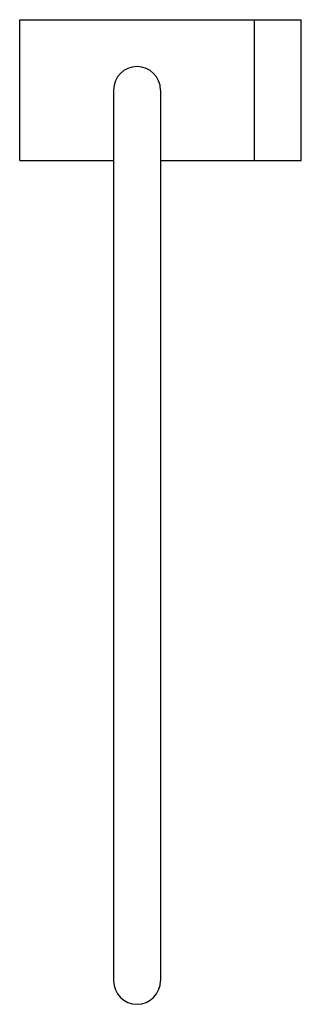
# Model space of a CAD drawing. Extents: x 70.592 to 70.652, y 424.867 to 425.077.
import ezdxf

# ---------------------------------------------------------------- set-up
doc = ezdxf.new("R2010")
doc.units = 0
doc.header["$MEASUREMENT"] = 0
doc.layers.add('LBA', color=1, linetype='CONTINUOUS')

msp = doc.modelspace()

# ---------------------------------------------------------------- linework, layer by layer
at = {"layer": 'LBA'}
for p, q in [((70.59205, 425.07723), (70.65205, 425.07723)), ((70.59205, 425.04723), (70.59205, 425.07723)), ((70.64205, 425.04723), (70.64205, 425.07723)), ((70.65205, 425.04723), (70.65205, 425.07723)), ((70.61205, 425.06223), (70.61205, 424.87223)), ((70.62205, 425.06223), (70.62205, 424.87223)), ((70.59205, 425.04723), (70.61205, 425.04723)), ((70.62205, 425.04723), (70.65205, 425.04723))]:
    msp.add_line(p, q, dxfattribs=at)
for centre, start, end in [((70.61705, 425.06223), 0, 180), ((70.61705, 424.87223), 180, 0)]:
    msp.add_arc(centre, 0.005, start, end, dxfattribs=at)

doc.saveas('drawing.dxf')
